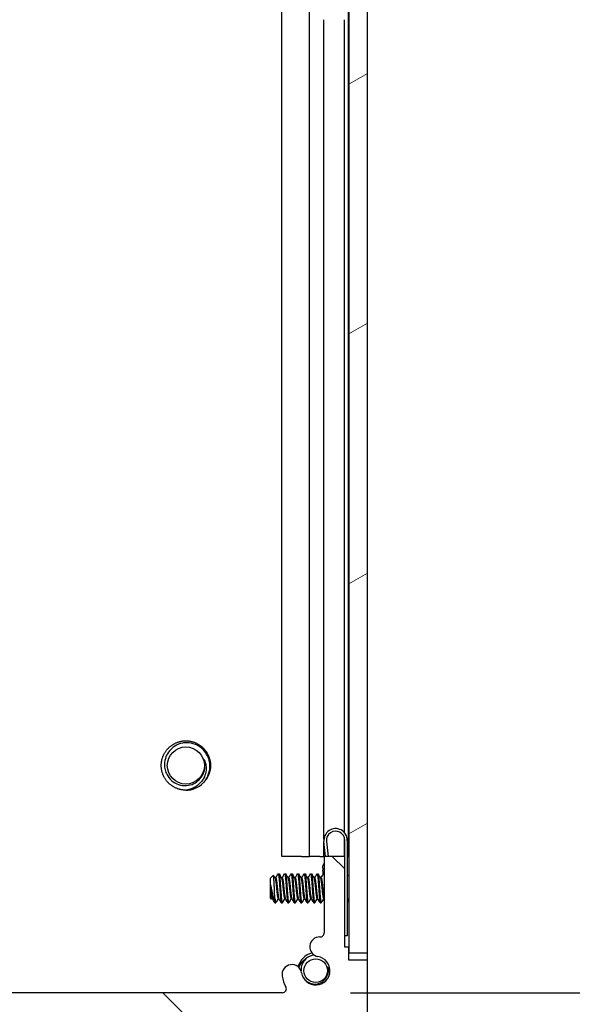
# Model space of a CAD drawing. Header units: millimetres. Extents: x 64 to 1798, y 64 to 1375.
# Tile 41 of 75: x 997 to 1051, y 455 to 551. Entities that reach past the tile are written whole.
import ezdxf

# ---------------------------------------------------------------- set-up
doc = ezdxf.new("R2010")
doc.units = ezdxf.units.MM
doc.header["$LTSCALE"] = 6.666667
for name, color, linetype, lineweight in [('Dimension (ANSI)', 7, 'Continuous', 25), ('Hatch (ANSI)', 7, 'Continuous', 18), ('Visible (ANSI)', 7, 'Continuous', 25)]:
    doc.layers.add(name, color=color, linetype=linetype, lineweight=lineweight)
doc.styles.add('Note Text (ANSI)', font='tahoma.ttf')
doc.dimstyles.new('Default - mm (ANSI)', dxfattribs={"dimscale": 6.666667, "dimtxt": 1.75, "dimasz": 1.5, "dimexe": 2, "dimexo": 1, "dimgap": 0.8, "dimtad": 0, "dimtih": 1, "dimtoh": 1, "dimrnd": 1e-08, "dimzin": 0, "dimdsep": 46, "dimtxsty": 'Note Text (ANSI)', "dimblk": 'Filled-2', "dimcen": 0.09, "dimdle": 10, "dimclrd": 256, "dimclre": 256, "dimclrt": 256, "dimadec": 1, "dimazin": 0, "dimtfac": 1.741714, "dimtofl": 0, "dimtmove": 0, "dimatfit": 3, "dimldrblk": 'Filled-1', "dimfxl": 1, "dimtolj": 1, "dimtzin": 0, "dimlwd": -1, "dimlwe": -1, "dimarcsym": 0})

# ---------------------------------------------------------------- blocks, each defined once
blk = doc.blocks.new('Filled-2')
at = {"color": 0}
for p, q in [((0, 0), (-1, 0.1667)), ((-1, 0.1667), (-1, -0.1667)), ((-1, 0), (0, 0)), ((-1, -0.1667), (0, 0))]:
    blk.add_line(p, q, dxfattribs=at)
at = {"color": 0, "flags": 128}
blk.add_lwpolyline([(-1, -0.1667), (0, 0), (-1, 0.1667), (-1, -0.1667)], dxfattribs=at)
at = {"color": 0}
blk.add_solid([(-1, -0.1667), (0, 0), (-1, 0.1667), (-1, -0.1667)], dxfattribs=at)
blk = doc.blocks.new('*D11')
at = {"layer": 'Defpoints', "color": 0, "transparency": 16777216}
for p in [(1022.301, 1008.663), (1117.447, 1008.663), (1022.301, 456.233)]:
    blk.add_point(p, dxfattribs=at)
at = {"layer": 'Dimension (ANSI)', "transparency": 16777216}
for p, q in [((1028.968, 1008.663), (1130.781, 1008.663)), ((1117.447, 998.663), (1117.447, 756.822)), ((1117.447, 466.233), (1117.447, 708.073)), ((1028.968, 456.233), (1130.781, 456.233))]:
    blk.add_line(p, q, dxfattribs=at)
at = {"layer": 'Dimension (ANSI)', "transparency": 16777216, "xscale": 10, "yscale": 10, "zscale": 10}
for p, rotation in [((1117.447, 1008.663), 90), ((1117.447, 456.233), 270)]:
    blk.add_blockref('Filled-2', p, dxfattribs=dict(at, rotation=rotation))
at = {"layer": 'Dimension (ANSI)', "transparency": 16777216, "char_height": 11.66667, "attachment_point": 5, "style": 'Note Text (ANSI)'}
for s, insert in [('\\A1; 552.43 mm', (1117.447, 743.857)), ('\\A1;[21.749 in]', (1117.447, 719.483))]:
    blk.add_mtext(s, dxfattribs=dict(at, insert=insert))
blk = doc.blocks.new('Filled-1')
at = {"color": 0}
for p, q in [((0, 0), (-1, 0.3333)), ((-1, 0.3333), (-1, -0.3333)), ((-1, 0), (0, 0)), ((-1, -0.3333), (0, 0))]:
    blk.add_line(p, q, dxfattribs=at)
at = {"color": 0, "flags": 128}
blk.add_lwpolyline([(-1, -0.3333), (0, 0), (-1, 0.3333), (-1, -0.3333)], dxfattribs=at)
at = {"color": 0}
blk.add_solid([(-1, -0.3333), (0, 0), (-1, 0.3333), (-1, -0.3333)], dxfattribs=at)

msp = doc.modelspace()

# ---------------------------------------------------------------- hatches: boundary and pattern name
at = {"layer": 'Hatch (ANSI)'}
h = msp.add_hatch(dxfattribs=at)
h.set_pattern_fill('ANSI31', color=256, scale=169.333333, angle=-15, style=0)
h.set_pattern_definition([(30, (0, 0), (-10.58333, 18.33087), [])])
h.paths.add_polyline_path([(1028.8071, 460.1469), (1030.6105, 460.1469), (1030.6105, 1004.7483), (1028.8071, 1004.7483)])
h = msp.add_hatch(dxfattribs=at)
h.set_pattern_fill('ANSI31', color=256, scale=169.333333, angle=90, style=0)
h.set_pattern_definition([(135, (0, 0), (-14.9671, -14.9671), [])])
edge = h.paths.add_edge_path()
edge.add_line((942.4725, 459.4076), (942.4725, 453.0576))
edge.add_line((942.4725, 453.0576), (1030.6105, 453.0576))
edge.add_line((1030.6105, 453.0576), (1030.6105, 459.4076))
edge.add_line((1030.6105, 459.4076), (1028.7815, 459.4076))
edge.add_line((1028.7815, 459.4076), (1028.7815, 460.6776))
edge.add_line((1028.7815, 460.6776), (1028.4005, 460.6776))
edge.add_line((1028.4005, 460.6776), (1028.4005, 469.5676))
edge.add_line((1028.4005, 469.5676), (1026.3685, 469.5676))
edge.add_line((1026.3685, 469.5676), (1026.3685, 462.0689))
edge.add_ellipse((1025.9875, 462.0689), major_axis=(0.381, 0), ratio=1, start_angle=267.543268, end_angle=360, ccw=False)
edge.add_ellipse((1025.9298, 460.724), major_axis=(0.0414, 0.9643), ratio=1, start_angle=0, end_angle=173.339678)
edge.add_ellipse((1025.5555, 458.3916), major_axis=(0.2214, 1.3794), ratio=1, start_angle=108.234109, end_angle=360, ccw=False)
edge.add_ellipse((1023.2231, 458.0173), major_axis=(0.953, 0.1529), ratio=1, start_angle=0, end_angle=180)
edge.add_ellipse((1025.5555, 458.3916), major_axis=(-3.2854, -0.5272), ratio=1, start_angle=0, end_angle=19.532567)
edge.add_ellipse((1022.3011, 456.6136), major_axis=(0.3344, 0.1827), ratio=1, start_angle=241.350379, end_angle=360, ccw=False)
edge.add_line((1022.3011, 456.2326), (950.7819, 456.2326))
edge.add_ellipse((950.7819, 456.6136), major_axis=(0, -0.381), ratio=1, start_angle=241.350379, end_angle=360, ccw=False)
edge.add_ellipse((947.5275, 458.3916), major_axis=(2.92, -1.5953), ratio=1, start_angle=0, end_angle=19.532567)
edge.add_ellipse((949.8599, 458.0173), major_axis=(0.953, -0.1529), ratio=1, start_angle=0, end_angle=180)
edge.add_ellipse((947.5275, 458.3916), major_axis=(1.3794, -0.2214), ratio=1, start_angle=108.234109, end_angle=360, ccw=False)
edge.add_ellipse((947.1532, 460.724), major_axis=(0.1529, -0.953), ratio=1, start_angle=0, end_angle=173.339678)
edge.add_ellipse((947.0955, 462.0689), major_axis=(0.0163, -0.3806), ratio=1, start_angle=267.543268, end_angle=360, ccw=False)
edge.add_line((946.7145, 462.0689), (946.7145, 469.5676))
edge.add_line((946.7145, 469.5676), (944.6825, 469.5676))
edge.add_line((944.6825, 469.5676), (944.6825, 460.6776))
edge.add_line((944.6825, 460.6776), (944.3015, 460.6776))
edge.add_line((944.3015, 460.6776), (944.3015, 459.4076))
edge.add_line((944.3015, 459.4076), (942.4725, 459.4076))

# ---------------------------------------------------------------- linework, layer by layer
at = {"layer": 'Visible (ANSI)'}
for p, q in [((1028.8071, 1004.7483), (1028.8071, 460.1469)), ((1030.6105, 460.1469), (1030.6105, 1004.7483)), ((1022.2448, 469.5576), (1022.2448, 553.2252)), ((1024.9515, 469.5576), (1024.9515, 553.4544)), ((1028.7684, 469.5576), (1028.7684, 553.3655)), ((1026.3554, 471.2387), (1026.3554, 551.3976)), ((1028.3874, 471.8647), (1028.3874, 551.3976)), ((1026.3554, 469.5576), (1026.3554, 471.0266)), ((1026.5121, 469.5676), (1026.3571, 471.0097)), ((1026.6056, 471.0364), (1026.7635, 469.5676)), ((1028.3874, 469.5676), (1028.3874, 471.2856)), ((1028.4005, 469.5676), (1028.4005, 471.1326)), ((1028.6505, 471.1326), (1028.6505, 461.7826)), ((1024.163, 469.5576), (1022.2448, 469.5576)), ((1024.163, 469.5576), (1024.9515, 469.5576)), ((1025.9581, 469.5576), (1024.9515, 469.5576)), ((1025.9581, 469.5576), (1026.3554, 469.5576)), ((1026.3554, 469.5576), (1026.3685, 469.5576)), ((1028.4005, 469.5676), (1026.3685, 469.5676)), ((1026.3685, 469.5676), (1026.3685, 462.0689)), ((1028.4005, 460.6776), (1028.4005, 469.5676)), ((1028.6505, 469.5576), (1028.7684, 469.5576)), ((1028.7684, 469.5576), (1028.8071, 469.5576)), ((1026.2172, 468.5679), (1026.2538, 468.2269)), ((1026.306, 467.7421), (1026.2538, 468.2269)), ((1021.0855, 467.3923), (1021.4085, 467.7153)), ((1021.0855, 467.3923), (1021.0855, 465.5)), ((1021.5717, 467.4389), (1021.6411, 467.4389)), ((1021.8792, 467.8685), (1021.9586, 467.8685)), ((1022.2067, 467.4389), (1022.2761, 467.4389)), ((1022.5142, 467.8685), (1022.5936, 467.8685)), ((1022.8417, 467.4389), (1022.9111, 467.4389)), ((1023.1492, 467.8685), (1023.2286, 467.8685)), ((1023.4767, 467.4389), (1023.5461, 467.4389)), ((1023.7842, 467.8685), (1023.8636, 467.8685)), ((1024.1117, 467.4389), (1024.1811, 467.4389)), ((1024.4192, 467.8685), (1024.4986, 467.8685)), ((1024.7467, 467.4389), (1024.8161, 467.4389)), ((1025.0542, 467.8685), (1025.1336, 467.8685)), ((1025.3817, 467.4389), (1025.4511, 467.4389)), ((1025.6892, 467.8685), (1025.7686, 467.8685)), ((1026.0167, 467.4389), (1026.0861, 467.4389)), ((1028.6505, 467.6103), (1028.8071, 467.7669)), ((1021.1322, 466.7693), (1021.1322, 466.0014)), ((1021.0855, 465.5), (1021.2043, 465.3812)), ((1021.2442, 465.4533), (1021.3137, 465.4533)), ((1021.5617, 465.0237), (1021.5617, 465.4495)), ((1021.8792, 465.4533), (1021.9487, 465.4533)), ((1022.5142, 465.4533), (1022.5837, 465.4533)), ((1023.1492, 465.4533), (1023.2187, 465.4533)), ((1023.7842, 465.4533), (1023.8537, 465.4533)), ((1024.4192, 465.4533), (1024.4887, 465.4533)), ((1025.0542, 465.4533), (1025.1237, 465.4533)), ((1025.6892, 465.4533), (1025.7587, 465.4533)), ((1026.3242, 465.4533), (1026.3685, 465.4533)), ((1028.7269, 465.2055), (1028.8071, 465.1253)), ((1021.5617, 465.0237), (1021.6411, 465.0237)), ((1022.1967, 465.0237), (1022.2761, 465.0237)), ((1022.8317, 465.0237), (1022.9111, 465.0237)), ((1023.4667, 465.0237), (1023.5461, 465.0237)), ((1024.1017, 465.0237), (1024.1811, 465.0237)), ((1024.7367, 465.0237), (1024.8161, 465.0237)), ((1025.3717, 465.0237), (1025.4511, 465.0237)), ((1026.0067, 465.0237), (1026.0861, 465.0237)), ((1026.3571, 461.9845), (1026.3594, 461.9862)), ((1026.3586, 461.9825), (1026.3571, 461.9845)), ((1028.6505, 461.7826), (1028.4005, 461.7826)), ((1028.7815, 460.6776), (1028.4005, 460.6776)), ((1028.7815, 459.4076), (1028.7815, 460.6776)), ((1030.6105, 459.4076), (1028.7815, 459.4076)), ((1028.8071, 460.1469), (1030.6105, 460.1469)), ((1030.5974, 460.1469), (1030.5974, 459.4076)), ((1030.6105, 453.0576), (1030.6105, 459.4076)), ((1022.3011, 456.2326), (950.7819, 456.2326))]:
    msp.add_line(p, q, dxfattribs=at)
for centre, radius in [((1012.8428, 478.4576), 1.8177), ((1025.5555, 458.3916), 1.1573)]:
    msp.add_circle(centre, radius, dxfattribs=at)
for centre, radius, start, end in [((1012.8428, 478.4576), 1.876, 333.644372, 18.644372), ((1012.8428, 478.4576), 2.413, 270, 315), ((1027.5005, 471.1326), 1.15, 0, 186.134146), ((1027.5005, 471.1326), 0.9, 0, 186.134146), ((1026.81, 468.4755), 0.6, 137.382808, 171.134146), ((1025.9298, 460.724), 0.9652, 87.543268, 260.882946), ((1025.9875, 462.0689), 0.381, 267.543268, 0), ((1025.5555, 458.3916), 1.75, 102.031061, 167.968939), ((1025.5555, 458.3916), 1.397, 189.117054, 80.882946), ((1023.2231, 458.0173), 0.9652, 9.117054, 189.117054), ((1025.5555, 458.3916), 1.2156, 333.644372, 18.644372), ((1025.5555, 458.3916), 3.3274, 189.117054, 208.649621), ((1022.3011, 456.6136), 0.381, 270, 28.649621)]:
    msp.add_arc(centre, radius, start, end, dxfattribs=at)
for points, weights, knots in [([(1010.4298, 478.4576), (1010.4298, 479.4571), (1011.1365, 480.1639), (1011.8433, 480.8706), (1012.8428, 480.8706), (1013.8423, 480.8706), (1014.549, 480.1639), (1015.2558, 479.4571), (1015.2558, 478.4576)], [1, 0.923879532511, 1, 0.923879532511, 1, 0.923879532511, 1, 0.923879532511, 1], [0.076923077, 0.076923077, 0.076923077, 0.086538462, 0.086538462, 0.096153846, 0.096153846, 0.105769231, 0.105769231, 0.115384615, 0.115384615, 0.115384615]), ([(1012.8428, 476.0446), (1011.8433, 476.0446), (1011.1365, 476.7514), (1010.4298, 477.4581), (1010.4298, 478.4576)], [1, 0.923879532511, 1, 0.923879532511, 1], [0.057692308, 0.057692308, 0.057692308, 0.067307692, 0.067307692, 0.076923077, 0.076923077, 0.076923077]), ([(1021.5814, 467.4217), (1021.5991, 467.3903), (1021.6147, 467.3059), (1021.6676, 467.0193), (1021.7205, 466.4461), (1021.7734, 465.8729), (1021.8263, 465.5863), (1021.8509, 465.4533), (1021.8792, 465.4533)], [0.941196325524, 0.956426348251, 1, 0.866025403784, 1, 0.866025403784, 1, 0.933012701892, 0.933012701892], [0.079945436, 0.079945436, 0.079945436, 0.083333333, 0.083333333, 0.09375, 0.09375, 0.104166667, 0.104166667, 0.109375, 0.109375, 0.109375]), ([(1021.6411, 467.4389), (1021.6695, 467.4389), (1021.694, 467.3059), (1021.747, 467.0193), (1021.7999, 466.4461), (1021.8528, 465.8729), (1021.9057, 465.5863), (1021.9213, 465.5019), (1021.939, 465.4706)], [0.933012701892, 0.933012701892, 1, 0.866025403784, 1, 0.866025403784, 1, 0.956426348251, 0.941196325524], [0.078125, 0.078125, 0.078125, 0.083333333, 0.083333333, 0.09375, 0.09375, 0.104166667, 0.104166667, 0.107554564, 0.107554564, 0.107554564]), ([(1021.8653, 467.8561), (1021.901, 467.9199), (1021.9322, 467.6779), (1021.9851, 467.2673), (1022.038, 466.4461)], [0.937106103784, 0.916453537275, 1, 0.866025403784, 1], [0.076837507, 0.076837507, 0.076837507, 0.083333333, 0.083333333, 0.09375, 0.09375, 0.09375]), ([(1021.9586, 467.8685), (1021.987, 467.8685), (1022.0115, 467.6779), (1022.0645, 467.2673), (1022.1174, 466.4461)], [0.933012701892, 0.933012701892, 1, 0.866025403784, 1], [0.140625, 0.140625, 0.140625, 0.145833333, 0.145833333, 0.15625, 0.15625, 0.15625]), ([(1022.2164, 467.4217), (1022.2341, 467.3903), (1022.2497, 467.3059), (1022.3026, 467.0193), (1022.3555, 466.4461), (1022.4084, 465.8729), (1022.4613, 465.5863), (1022.4859, 465.4533), (1022.5142, 465.4533)], [0.941196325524, 0.956426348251, 1, 0.866025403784, 1, 0.866025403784, 1, 0.933012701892, 0.933012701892], [0.142445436, 0.142445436, 0.142445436, 0.145833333, 0.145833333, 0.15625, 0.15625, 0.166666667, 0.166666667, 0.171875, 0.171875, 0.171875]), ([(1022.2761, 467.4389), (1022.3045, 467.4389), (1022.329, 467.3059), (1022.382, 467.0193), (1022.4349, 466.4461), (1022.4878, 465.8729), (1022.5407, 465.5863), (1022.5563, 465.5019), (1022.574, 465.4706)], [0.933012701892, 0.933012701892, 1, 0.866025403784, 1, 0.866025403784, 1, 0.956426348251, 0.941196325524], [0.140625, 0.140625, 0.140625, 0.145833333, 0.145833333, 0.15625, 0.15625, 0.166666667, 0.166666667, 0.170054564, 0.170054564, 0.170054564]), ([(1022.5003, 467.8561), (1022.536, 467.9199), (1022.5672, 467.6779), (1022.6201, 467.2673), (1022.673, 466.4461)], [0.937106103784, 0.916453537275, 1, 0.866025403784, 1], [0.139337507, 0.139337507, 0.139337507, 0.145833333, 0.145833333, 0.15625, 0.15625, 0.15625]), ([(1022.5936, 467.8685), (1022.622, 467.8685), (1022.6465, 467.6779), (1022.6995, 467.2673), (1022.7524, 466.4461)], [0.933012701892, 0.933012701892, 1, 0.866025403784, 1], [0.203125, 0.203125, 0.203125, 0.208333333, 0.208333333, 0.21875, 0.21875, 0.21875]), ([(1022.8514, 467.4217), (1022.8691, 467.3903), (1022.8847, 467.3059), (1022.9376, 467.0193), (1022.9905, 466.4461), (1023.0434, 465.8729), (1023.0963, 465.5863), (1023.1209, 465.4533), (1023.1492, 465.4533)], [0.941196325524, 0.956426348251, 1, 0.866025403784, 1, 0.866025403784, 1, 0.933012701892, 0.933012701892], [0.204945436, 0.204945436, 0.204945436, 0.208333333, 0.208333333, 0.21875, 0.21875, 0.229166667, 0.229166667, 0.234375, 0.234375, 0.234375]), ([(1022.9111, 467.4389), (1022.9395, 467.4389), (1022.964, 467.3059), (1023.017, 467.0193), (1023.0699, 466.4461), (1023.1228, 465.8729), (1023.1757, 465.5863), (1023.1913, 465.5019), (1023.209, 465.4706)], [0.933012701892, 0.933012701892, 1, 0.866025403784, 1, 0.866025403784, 1, 0.956426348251, 0.941196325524], [0.203125, 0.203125, 0.203125, 0.208333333, 0.208333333, 0.21875, 0.21875, 0.229166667, 0.229166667, 0.232554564, 0.232554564, 0.232554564]), ([(1023.1353, 467.8561), (1023.171, 467.9199), (1023.2022, 467.6779), (1023.2551, 467.2673), (1023.308, 466.4461)], [0.937106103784, 0.916453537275, 1, 0.866025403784, 1], [0.201837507, 0.201837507, 0.201837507, 0.208333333, 0.208333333, 0.21875, 0.21875, 0.21875]), ([(1023.2286, 467.8685), (1023.257, 467.8685), (1023.2815, 467.6779), (1023.3345, 467.2673), (1023.3874, 466.4461)], [0.933012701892, 0.933012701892, 1, 0.866025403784, 1], [0.265625, 0.265625, 0.265625, 0.270833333, 0.270833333, 0.28125, 0.28125, 0.28125]), ([(1023.4864, 467.4217), (1023.5041, 467.3903), (1023.5197, 467.3059), (1023.5726, 467.0193), (1023.6255, 466.4461), (1023.6784, 465.8729), (1023.7313, 465.5863), (1023.7559, 465.4533), (1023.7842, 465.4533)], [0.941196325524, 0.956426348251, 1, 0.866025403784, 1, 0.866025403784, 1, 0.933012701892, 0.933012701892], [0.267445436, 0.267445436, 0.267445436, 0.270833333, 0.270833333, 0.28125, 0.28125, 0.291666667, 0.291666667, 0.296875, 0.296875, 0.296875]), ([(1023.5461, 467.4389), (1023.5745, 467.4389), (1023.599, 467.3059), (1023.652, 467.0193), (1023.7049, 466.4461), (1023.7578, 465.8729), (1023.8107, 465.5863), (1023.8263, 465.5019), (1023.844, 465.4706)], [0.933012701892, 0.933012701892, 1, 0.866025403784, 1, 0.866025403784, 1, 0.956426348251, 0.941196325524], [0.265625, 0.265625, 0.265625, 0.270833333, 0.270833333, 0.28125, 0.28125, 0.291666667, 0.291666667, 0.295054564, 0.295054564, 0.295054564]), ([(1023.7703, 467.8561), (1023.806, 467.9199), (1023.8372, 467.6779), (1023.8901, 467.2673), (1023.943, 466.4461)], [0.937106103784, 0.916453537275, 1, 0.866025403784, 1], [0.264337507, 0.264337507, 0.264337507, 0.270833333, 0.270833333, 0.28125, 0.28125, 0.28125]), ([(1023.8636, 467.8685), (1023.892, 467.8685), (1023.9165, 467.6779), (1023.9695, 467.2673), (1024.0224, 466.4461)], [0.933012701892, 0.933012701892, 1, 0.866025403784, 1], [0.328125, 0.328125, 0.328125, 0.333333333, 0.333333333, 0.34375, 0.34375, 0.34375]), ([(1024.1214, 467.4217), (1024.1391, 467.3903), (1024.1547, 467.3059), (1024.2076, 467.0193), (1024.2605, 466.4461), (1024.3134, 465.8729), (1024.3663, 465.5863), (1024.3909, 465.4533), (1024.4192, 465.4533)], [0.941196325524, 0.956426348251, 1, 0.866025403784, 1, 0.866025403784, 1, 0.933012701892, 0.933012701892], [0.329945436, 0.329945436, 0.329945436, 0.333333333, 0.333333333, 0.34375, 0.34375, 0.354166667, 0.354166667, 0.359375, 0.359375, 0.359375]), ([(1024.1811, 467.4389), (1024.2095, 467.4389), (1024.234, 467.3059), (1024.287, 467.0193), (1024.3399, 466.4461), (1024.3928, 465.8729), (1024.4457, 465.5863), (1024.4613, 465.5019), (1024.479, 465.4706)], [0.933012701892, 0.933012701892, 1, 0.866025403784, 1, 0.866025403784, 1, 0.956426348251, 0.941196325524], [0.328125, 0.328125, 0.328125, 0.333333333, 0.333333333, 0.34375, 0.34375, 0.354166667, 0.354166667, 0.357554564, 0.357554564, 0.357554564]), ([(1024.4053, 467.8561), (1024.441, 467.9199), (1024.4722, 467.6779), (1024.5251, 467.2673), (1024.578, 466.4461)], [0.937106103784, 0.916453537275, 1, 0.866025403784, 1], [0.326837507, 0.326837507, 0.326837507, 0.333333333, 0.333333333, 0.34375, 0.34375, 0.34375]), ([(1024.4986, 467.8685), (1024.527, 467.8685), (1024.5515, 467.6779), (1024.6045, 467.2673), (1024.6574, 466.4461)], [0.933012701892, 0.933012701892, 1, 0.866025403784, 1], [0.390625, 0.390625, 0.390625, 0.395833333, 0.395833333, 0.40625, 0.40625, 0.40625]), ([(1024.7564, 467.4217), (1024.7741, 467.3903), (1024.7897, 467.3059), (1024.8426, 467.0193), (1024.8955, 466.4461), (1024.9484, 465.8729), (1025.0013, 465.5863), (1025.0259, 465.4533), (1025.0542, 465.4533)], [0.941196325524, 0.956426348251, 1, 0.866025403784, 1, 0.866025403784, 1, 0.933012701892, 0.933012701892], [0.392445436, 0.392445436, 0.392445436, 0.395833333, 0.395833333, 0.40625, 0.40625, 0.416666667, 0.416666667, 0.421875, 0.421875, 0.421875]), ([(1024.8161, 467.4389), (1024.8445, 467.4389), (1024.869, 467.3059), (1024.922, 467.0193), (1024.9749, 466.4461), (1025.0278, 465.8729), (1025.0807, 465.5863), (1025.0963, 465.5019), (1025.114, 465.4706)], [0.933012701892, 0.933012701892, 1, 0.866025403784, 1, 0.866025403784, 1, 0.956426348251, 0.941196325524], [0.390625, 0.390625, 0.390625, 0.395833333, 0.395833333, 0.40625, 0.40625, 0.416666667, 0.416666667, 0.420054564, 0.420054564, 0.420054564]), ([(1025.0403, 467.8561), (1025.076, 467.9199), (1025.1072, 467.6779), (1025.1601, 467.2673), (1025.213, 466.4461)], [0.937106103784, 0.916453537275, 1, 0.866025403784, 1], [0.389337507, 0.389337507, 0.389337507, 0.395833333, 0.395833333, 0.40625, 0.40625, 0.40625]), ([(1025.1336, 467.8685), (1025.162, 467.8685), (1025.1865, 467.6779), (1025.2395, 467.2673), (1025.2924, 466.4461)], [0.933012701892, 0.933012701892, 1, 0.866025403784, 1], [0.453125, 0.453125, 0.453125, 0.458333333, 0.458333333, 0.46875, 0.46875, 0.46875]), ([(1025.3914, 467.4217), (1025.4091, 467.3903), (1025.4247, 467.3059), (1025.4776, 467.0193), (1025.5305, 466.4461), (1025.5834, 465.8729), (1025.6363, 465.5863), (1025.6609, 465.4533), (1025.6892, 465.4533)], [0.941196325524, 0.956426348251, 1, 0.866025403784, 1, 0.866025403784, 1, 0.933012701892, 0.933012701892], [0.454945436, 0.454945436, 0.454945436, 0.458333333, 0.458333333, 0.46875, 0.46875, 0.479166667, 0.479166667, 0.484375, 0.484375, 0.484375]), ([(1025.4511, 467.4389), (1025.4795, 467.4389), (1025.504, 467.3059), (1025.557, 467.0193), (1025.6099, 466.4461), (1025.6628, 465.8729), (1025.7157, 465.5863), (1025.7313, 465.5019), (1025.749, 465.4706)], [0.933012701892, 0.933012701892, 1, 0.866025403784, 1, 0.866025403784, 1, 0.956426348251, 0.941196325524], [0.453125, 0.453125, 0.453125, 0.458333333, 0.458333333, 0.46875, 0.46875, 0.479166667, 0.479166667, 0.482554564, 0.482554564, 0.482554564]), ([(1025.6753, 467.8561), (1025.711, 467.9199), (1025.7422, 467.6779), (1025.7951, 467.2673), (1025.848, 466.4461)], [0.937106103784, 0.916453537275, 1, 0.866025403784, 1], [0.451837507, 0.451837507, 0.451837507, 0.458333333, 0.458333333, 0.46875, 0.46875, 0.46875]), ([(1025.7686, 467.8685), (1025.797, 467.8685), (1025.8215, 467.6779), (1025.8745, 467.2673), (1025.9274, 466.4461)], [0.933012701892, 0.933012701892, 1, 0.866025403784, 1], [0.515625, 0.515625, 0.515625, 0.520833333, 0.520833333, 0.53125, 0.53125, 0.53125]), ([(1026.0264, 467.4217), (1026.0441, 467.3903), (1026.0597, 467.3059), (1026.1126, 467.0193), (1026.1655, 466.4461), (1026.2184, 465.8729), (1026.2713, 465.5863), (1026.2959, 465.4533), (1026.3242, 465.4533)], [0.941196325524, 0.956426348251, 1, 0.866025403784, 1, 0.866025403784, 1, 0.933012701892, 0.933012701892], [0.517445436, 0.517445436, 0.517445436, 0.520833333, 0.520833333, 0.53125, 0.53125, 0.541666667, 0.541666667, 0.546875, 0.546875, 0.546875]), ([(1026.0861, 467.4389), (1026.1145, 467.4389), (1026.139, 467.3059), (1026.192, 467.0193), (1026.2449, 466.4461), (1026.2978, 465.8729), (1026.3507, 465.5863), (1026.3592, 465.5402), (1026.3685, 465.5096)], [0.933012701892, 0.933012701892, 1, 0.866025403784, 1, 0.866025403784, 1, 0.975708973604, 0.96022639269], [0.515625, 0.515625, 0.515625, 0.520833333, 0.520833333, 0.53125, 0.53125, 0.541666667, 0.541666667, 0.54355532, 0.54355532, 0.54355532]), ([(1021.1322, 466.7693), (1021.1495, 466.6122), (1021.1649, 466.4461), (1021.2178, 465.8729), (1021.2707, 465.5863), (1021.2863, 465.5019), (1021.304, 465.4706)], [0.941670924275, 0.957095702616, 1, 0.866025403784, 1, 0.956426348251, 0.941196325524], [0.027914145, 0.027914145, 0.027914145, 0.03125, 0.03125, 0.041666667, 0.041666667, 0.045054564, 0.045054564, 0.045054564]), ([(1022.038, 466.4461), (1022.0909, 465.6249), (1022.1438, 465.2143), (1022.1684, 465.0237), (1022.1967, 465.0237)], [1, 0.866025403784, 1, 0.933012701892, 0.933012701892], [0.09375, 0.09375, 0.09375, 0.104166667, 0.104166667, 0.109375, 0.109375, 0.109375]), ([(1022.1174, 466.4461), (1022.1703, 465.6249), (1022.2232, 465.2143), (1022.2544, 464.9723), (1022.2901, 465.0361)], [1, 0.866025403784, 1, 0.916453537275, 0.937106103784], [0.15625, 0.15625, 0.15625, 0.166666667, 0.166666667, 0.173162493, 0.173162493, 0.173162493]), ([(1022.673, 466.4461), (1022.7259, 465.6249), (1022.7788, 465.2143), (1022.8034, 465.0237), (1022.8317, 465.0237)], [1, 0.866025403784, 1, 0.933012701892, 0.933012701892], [0.15625, 0.15625, 0.15625, 0.166666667, 0.166666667, 0.171875, 0.171875, 0.171875]), ([(1022.7524, 466.4461), (1022.8053, 465.6249), (1022.8582, 465.2143), (1022.8894, 464.9723), (1022.9251, 465.0361)], [1, 0.866025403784, 1, 0.916453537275, 0.937106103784], [0.21875, 0.21875, 0.21875, 0.229166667, 0.229166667, 0.235662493, 0.235662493, 0.235662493]), ([(1023.308, 466.4461), (1023.3609, 465.6249), (1023.4138, 465.2143), (1023.4384, 465.0237), (1023.4667, 465.0237)], [1, 0.866025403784, 1, 0.933012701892, 0.933012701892], [0.21875, 0.21875, 0.21875, 0.229166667, 0.229166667, 0.234375, 0.234375, 0.234375]), ([(1023.3874, 466.4461), (1023.4403, 465.6249), (1023.4932, 465.2143), (1023.5244, 464.9723), (1023.5601, 465.0361)], [1, 0.866025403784, 1, 0.916453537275, 0.937106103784], [0.28125, 0.28125, 0.28125, 0.291666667, 0.291666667, 0.298162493, 0.298162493, 0.298162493]), ([(1023.943, 466.4461), (1023.9959, 465.6249), (1024.0488, 465.2143), (1024.0734, 465.0237), (1024.1017, 465.0237)], [1, 0.866025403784, 1, 0.933012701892, 0.933012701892], [0.28125, 0.28125, 0.28125, 0.291666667, 0.291666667, 0.296875, 0.296875, 0.296875]), ([(1024.0224, 466.4461), (1024.0753, 465.6249), (1024.1282, 465.2143), (1024.1594, 464.9723), (1024.1951, 465.0361)], [1, 0.866025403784, 1, 0.916453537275, 0.937106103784], [0.34375, 0.34375, 0.34375, 0.354166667, 0.354166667, 0.360662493, 0.360662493, 0.360662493]), ([(1024.578, 466.4461), (1024.6309, 465.6249), (1024.6838, 465.2143), (1024.7084, 465.0237), (1024.7367, 465.0237)], [1, 0.866025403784, 1, 0.933012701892, 0.933012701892], [0.34375, 0.34375, 0.34375, 0.354166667, 0.354166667, 0.359375, 0.359375, 0.359375]), ([(1024.6574, 466.4461), (1024.7103, 465.6249), (1024.7632, 465.2143), (1024.7944, 464.9723), (1024.8301, 465.0361)], [1, 0.866025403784, 1, 0.916453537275, 0.937106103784], [0.40625, 0.40625, 0.40625, 0.416666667, 0.416666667, 0.423162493, 0.423162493, 0.423162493]), ([(1025.213, 466.4461), (1025.2659, 465.6249), (1025.3188, 465.2143), (1025.3434, 465.0237), (1025.3717, 465.0237)], [1, 0.866025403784, 1, 0.933012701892, 0.933012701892], [0.40625, 0.40625, 0.40625, 0.416666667, 0.416666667, 0.421875, 0.421875, 0.421875]), ([(1025.2924, 466.4461), (1025.3453, 465.6249), (1025.3982, 465.2143), (1025.4294, 464.9723), (1025.4651, 465.0361)], [1, 0.866025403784, 1, 0.916453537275, 0.937106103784], [0.46875, 0.46875, 0.46875, 0.479166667, 0.479166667, 0.485662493, 0.485662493, 0.485662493]), ([(1025.848, 466.4461), (1025.9009, 465.6249), (1025.9538, 465.2143), (1025.9784, 465.0237), (1026.0067, 465.0237)], [1, 0.866025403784, 1, 0.933012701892, 0.933012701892], [0.46875, 0.46875, 0.46875, 0.479166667, 0.479166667, 0.484375, 0.484375, 0.484375]), ([(1025.9274, 466.4461), (1025.9803, 465.6249), (1026.0332, 465.2143), (1026.0644, 464.9723), (1026.1001, 465.0361)], [1, 0.866025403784, 1, 0.916453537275, 0.937106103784], [0.53125, 0.53125, 0.53125, 0.541666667, 0.541666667, 0.548162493, 0.548162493, 0.548162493]), ([(1021.1322, 466.0014), (1021.1638, 465.7352), (1021.1913, 465.5863), (1021.2159, 465.4533), (1021.2442, 465.4533)], [0.933829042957, 0.925617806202, 1, 0.933012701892, 0.933012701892], [0.035883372, 0.035883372, 0.035883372, 0.041666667, 0.041666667, 0.046875, 0.046875, 0.046875]), ([(1021.5617, 465.4495), (1021.5757, 465.3112), (1021.5882, 465.2143), (1021.6194, 464.9723), (1021.6551, 465.0361)], [0.948065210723, 0.96476686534, 1, 0.916453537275, 0.937106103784], [0.1014272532, 0.1014272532, 0.1014272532, 0.1041666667, 0.1041666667, 0.1106624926, 0.1106624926, 0.1106624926])]:
    msp.add_rational_spline(points, weights, degree=2, knots=knots, dxfattribs=at)
for points, knots in [([(1015.192, 478.4576), (1015.1828, 478.7357), (1015.1274, 478.9543), (1015.0077, 479.3148), (1014.9125, 479.5073), (1014.6409, 479.9067), (1014.432, 480.1309), (1014.0327, 480.3923), (1013.9036, 480.46), (1013.5066, 480.6213), (1013.2266, 480.6775), (1012.7983, 480.6818), (1012.6538, 480.6692), (1012.2389, 480.5905), (1011.979, 480.4878), (1011.5226, 480.1978), (1011.3052, 480.0032), (1010.9986, 479.5632), (1010.8993, 479.3565), (1010.7563, 478.8727), (1010.7424, 478.6359), (1010.749, 478.4576)], [-0.53135799, -0.53135799, -0.53135799, -0.53135799, -0.48495847, -0.48495847, -0.42525004, -0.42525004, -0.35006367, -0.35006367, -0.31711145, -0.31711145, -0.25296075, -0.25296075, -0.22004808, -0.22004808, -0.15737762, -0.15737762, -0.09767705, -0.09767705, -0.05355355, -0.05355355, -0.000001, -0.000001, -0.000001, -0.000001]), ([(1010.749, 478.4576), (1010.7574, 478.2287), (1010.8007, 478.0474), (1010.897, 477.7428), (1010.9721, 477.5813), (1011.1981, 477.2243), (1011.3762, 477.0243), (1011.8197, 476.7082), (1012.0615, 476.5994), (1012.5546, 476.4861), (1012.8198, 476.4706), (1013.3349, 476.5593), (1013.5648, 476.6455), (1013.9916, 476.9055), (1014.1361, 477.0526), (1014.3438, 477.2891), (1014.4469, 477.4505), (1014.5238, 477.6248)], [-0.3227708, -0.3227708, -0.3227708, -0.3227708, -0.29549718, -0.29549718, -0.26142943, -0.26142943, -0.21435094, -0.21435094, -0.17052081, -0.17052081, -0.1299024, -0.1299024, -0.09448701, -0.09448701, -0.05719334, -0.05719334, 0, 0, 0, 0]), ([(1014.8106, 478.4576), (1014.8298, 478.3169), (1014.8467, 478.0918), (1014.7586, 477.6), (1014.6857, 477.3917), (1014.5126, 477.0715), (1014.4323, 476.9546), (1014.1494, 476.6188), (1013.9185, 476.4327), (1013.5359, 476.2306), (1013.4074, 476.1771), (1013.0869, 476.0766), (1012.9316, 476.0545), (1012.8428, 476.0446)], [-0.17518901, -0.17518901, -0.17518901, -0.17518901, -0.13651499, -0.13651499, -0.10626258, -0.10626258, -0.08634585, -0.08634585, -0.04603942, -0.04603942, -0.02698483, -0.02698483, 0, 0, 0, 0]), ([(1014.549, 476.7514), (1014.6779, 476.8887), (1014.7697, 477.0179), (1014.9192, 477.2605), (1014.9866, 477.3977), (1015.1883, 477.9329), (1015.1981, 478.2701), (1015.192, 478.4576)], [-0.094562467, -0.094562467, -0.094562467, -0.094562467, -0.076777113, -0.076777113, -0.056300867, -0.056300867, -0.000001, -0.000001, -0.000001, -0.000001]), ([(1021.5107, 466.4461), (1021.5039, 466.6044), (1021.4978, 466.7286), (1021.487, 466.938), (1021.481, 467.0449), (1021.4664, 467.2807), (1021.458, 467.3994), (1021.4461, 467.5396), (1021.4423, 467.5807), (1021.4305, 467.6801), (1021.4218, 467.7152), (1021.4115, 467.7174), (1021.41, 467.7168), (1021.4085, 467.7153)], [-0.3275077, -0.3275077, -0.3275077, -0.3275077, -0.298679, -0.298679, -0.26513723, -0.26513723, -0.21824944, -0.21824944, -0.19498337, -0.19498337, -0.1484776, -0.1484776, -0.14089425, -0.14089425, -0.14089425, -0.14089425]), ([(1021.2056, 466.4461), (1021.2156, 466.3939), (1021.2349, 466.2951), (1021.279, 466.0747), (1021.2974, 465.9837), (1021.3443, 465.7567), (1021.3718, 465.6266), (1021.432, 465.3573), (1021.4571, 465.2567), (1021.5066, 465.107), (1021.5344, 465.051), (1021.5617, 465.0237)], [-0.16946906, -0.16946906, -0.16946906, -0.16946906, -0.14210049, -0.14210049, -0.12254616, -0.12254616, -0.09176944, -0.09176944, -0.05039984, -0.05039984, 0, 0, 0, 0]), ([(1021.5617, 465.4495), (1021.5533, 465.5856), (1021.5445, 465.7425), (1021.5358, 465.9131), (1021.5314, 465.9985), (1021.5271, 466.0857), (1021.5229, 466.1749), (1021.5187, 466.2641), (1021.5145, 466.356), (1021.5107, 466.4461)], [0, 0, 0, 0, 0.0005404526, 0.0005404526, 0.0005404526, 0.0008106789, 0.0008106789, 0.0008106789, 0.0010809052, 0.0010809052, 0.0010809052, 0.0010809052]), ([(1021.216, 465.3855), (1021.2103, 465.3754), (1021.2044, 465.3771), (1021.1896, 465.4114), (1021.1807, 465.4597), (1021.1645, 465.6032), (1021.1579, 465.6809), (1021.1458, 465.8229), (1021.139, 465.909), (1021.1322, 466.0014)], [-0.09938098, -0.09938098, -0.09938098, -0.09938098, -0.08213524, -0.08213524, -0.055703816, -0.055703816, -0.030124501, -0.030124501, 0, 0, 0, 0]), ([(1028.7269, 465.2055), (1028.719, 465.2134), (1028.711, 465.2466), (1028.6969, 465.3522), (1028.6897, 465.43), (1028.6715, 465.6679), (1028.6625, 465.7992), (1028.6525, 465.9595), (1028.6515, 465.9754), (1028.6505, 465.9914)], [-0.52990335, -0.52990335, -0.52990335, -0.52990335, -0.4386463, -0.4386463, -0.36077455, -0.36077455, -0.29338338, -0.29338338, -0.28602497, -0.28602497, -0.28602497, -0.28602497]), ([(1024.8586, 459.745), (1024.8477, 459.7392), (1024.8368, 459.7332), (1024.82, 459.7239), (1024.8141, 459.7205), (1024.8045, 459.7151), (1024.8008, 459.713), (1024.7938, 459.7089), (1024.7904, 459.707), (1024.7828, 459.7025), (1024.7785, 459.7), (1024.7672, 459.6933), (1024.7602, 459.6892), (1024.7164, 459.6626), (1024.6802, 459.6393), (1024.534, 459.539), (1024.4305, 459.4537), (1024.148, 459.1761), (1023.9939, 458.9611), (1023.8796, 458.7249)], [-0.14423483, -0.14423483, -0.14423483, -0.14423483, -0.14052602, -0.14052602, -0.13850239, -0.13850239, -0.13723881, -0.13723881, -0.13607836, -0.13607836, -0.13459399, -0.13459399, -0.13217262, -0.13217262, -0.11932022, -0.11932022, -0.07941382, -0.07941382, -0.00050041, -0.00050041, -0.00050041, -0.00050041]), ([(1024.8586, 459.745), (1024.8445, 459.7367), (1024.8304, 459.7282), (1024.6592, 459.6203), (1024.5077, 459.4848), (1024.2921, 459.1776), (1024.2215, 459.0298), (1024.1217, 458.6818), (1024.1155, 458.5133), (1024.1221, 458.3916)], [-0.10890988, -0.10890988, -0.10890988, -0.10890988, -0.10545875, -0.10545875, -0.06644341, -0.06644341, -0.03659642, -0.03659642, -0.000001, -0.000001, -0.000001, -0.000001]), ([(1025.3763, 459.9332), (1025.3671, 459.9317), (1025.3578, 459.93), (1025.2919, 459.9176), (1025.2359, 459.9038), (1025.1809, 459.8868)], [-0.147755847, -0.147755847, -0.147755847, -0.147755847, -0.14578624, -0.14578624, -0.133677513, -0.133677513, -0.133677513, -0.133677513]), ([(1024.2956, 457.788), (1024.3099, 457.7623), (1024.325, 457.737), (1024.4302, 457.5726), (1024.5502, 457.4396), (1024.8457, 457.2288), (1025.009, 457.1557), (1025.3418, 457.0803), (1025.5193, 457.071), (1025.8574, 457.1303), (1026.0076, 457.1871), (1026.2811, 457.3541), (1026.3789, 457.4496), (1026.5277, 457.6226), (1026.5956, 457.733), (1026.6448, 457.852)], [-0.21430823, -0.21430823, -0.21430823, -0.21430823, -0.20745079, -0.20745079, -0.16890819, -0.16890819, -0.13215384, -0.13215384, -0.09808162, -0.09808162, -0.06858842, -0.06858842, -0.0387126, -0.0387126, 0, 0, 0, 0])]:
    msp.add_open_spline(points, degree=3, knots=knots, dxfattribs=at)
for points in [[(1014.6204, 479.0574), (1014.7183, 478.8687), (1014.7817, 478.6686), (1014.8106, 478.4576)], [(1021.4185, 467.7115), (1021.4727, 467.6148), (1021.5269, 467.5182), (1021.5814, 467.4217)], [(1021.6312, 467.4389), (1021.7095, 467.5778), (1021.7875, 467.7169), (1021.8653, 467.8561)], [(1021.9726, 467.8561), (1022.0536, 467.7112), (1022.1348, 467.5663), (1022.2164, 467.4217)], [(1022.2662, 467.4389), (1022.3445, 467.5778), (1022.4225, 467.7169), (1022.5003, 467.8561)], [(1022.6076, 467.8561), (1022.6886, 467.7112), (1022.7698, 467.5663), (1022.8514, 467.4217)], [(1022.9012, 467.4389), (1022.9795, 467.5778), (1023.0575, 467.7169), (1023.1353, 467.8561)], [(1023.2426, 467.8561), (1023.3236, 467.7112), (1023.4048, 467.5663), (1023.4864, 467.4217)], [(1023.5362, 467.4389), (1023.6145, 467.5778), (1023.6925, 467.7169), (1023.7703, 467.8561)], [(1023.8776, 467.8561), (1023.9586, 467.7112), (1024.0398, 467.5663), (1024.1214, 467.4217)], [(1024.1712, 467.4389), (1024.2495, 467.5778), (1024.3275, 467.7169), (1024.4053, 467.8561)], [(1024.5126, 467.8561), (1024.5936, 467.7112), (1024.6748, 467.5663), (1024.7564, 467.4217)], [(1024.8062, 467.4389), (1024.8845, 467.5778), (1024.9625, 467.7169), (1025.0403, 467.8561)], [(1025.1476, 467.8561), (1025.2286, 467.7112), (1025.3098, 467.5663), (1025.3914, 467.4217)], [(1025.4412, 467.4389), (1025.5195, 467.5778), (1025.5975, 467.7169), (1025.6753, 467.8561)], [(1025.7826, 467.8561), (1025.8636, 467.7112), (1025.9448, 467.5663), (1026.0264, 467.4217)], [(1026.0762, 467.4389), (1026.1498, 467.5695), (1026.2232, 467.7003), (1026.2964, 467.8312)], [(1028.7919, 467.7517), (1028.7969, 467.7608), (1028.802, 467.7698), (1028.8071, 467.7789)], [(1021.1322, 466.7693), (1021.1588, 466.6705), (1021.1835, 466.5607), (1021.2056, 466.4461)], [(1021.2542, 465.4533), (1021.2414, 465.4307), (1021.2287, 465.4081), (1021.216, 465.3855)], [(1021.5297, 465.0684), (1021.4547, 465.2026), (1021.3795, 465.3367), (1021.304, 465.4706)], [(1021.8892, 465.4533), (1021.8109, 465.3144), (1021.7329, 465.1753), (1021.6551, 465.0361)], [(1022.1828, 465.0361), (1022.1017, 465.1811), (1022.0206, 465.3259), (1021.939, 465.4706)], [(1022.5242, 465.4533), (1022.4458, 465.3144), (1022.3679, 465.1753), (1022.2901, 465.0361)], [(1022.8178, 465.0361), (1022.7367, 465.1811), (1022.6556, 465.3259), (1022.574, 465.4706)], [(1023.1592, 465.4533), (1023.0808, 465.3144), (1023.0029, 465.1753), (1022.9251, 465.0361)], [(1023.4528, 465.0361), (1023.3717, 465.1811), (1023.2906, 465.3259), (1023.209, 465.4706)], [(1023.7942, 465.4533), (1023.7158, 465.3144), (1023.6379, 465.1753), (1023.5601, 465.0361)], [(1024.0878, 465.0361), (1024.0067, 465.1811), (1023.9256, 465.3259), (1023.844, 465.4706)], [(1024.4292, 465.4533), (1024.3508, 465.3144), (1024.2729, 465.1753), (1024.1951, 465.0361)], [(1024.7228, 465.0361), (1024.6417, 465.1811), (1024.5606, 465.3259), (1024.479, 465.4706)], [(1025.0642, 465.4533), (1024.9858, 465.3144), (1024.9079, 465.1753), (1024.8301, 465.0361)], [(1025.3578, 465.0361), (1025.2767, 465.1811), (1025.1956, 465.3259), (1025.114, 465.4706)], [(1025.6992, 465.4533), (1025.6208, 465.3144), (1025.5429, 465.1753), (1025.4651, 465.0361)], [(1025.9928, 465.0361), (1025.9117, 465.1811), (1025.8306, 465.3259), (1025.749, 465.4706)], [(1026.3342, 465.4533), (1026.2558, 465.3144), (1026.1779, 465.1753), (1026.1001, 465.0361)], [(1028.732, 465.2004), (1028.7048, 465.1519), (1028.6776, 465.1033), (1028.6505, 465.0548)], [(1025.1809, 459.8868), (1025.0699, 459.8479), (1024.9617, 459.8002), (1024.8586, 459.745)], [(1025.3634, 459.9424), (1025.3019, 459.9264), (1025.241, 459.9079), (1025.1809, 459.8868)], [(1024.1221, 458.3916), (1024.1226, 458.3824), (1024.1231, 458.3733), (1024.1238, 458.3643)], [(1026.7073, 458.7802), (1026.7823, 458.6606), (1026.8343, 458.5305), (1026.8629, 458.3916)], [(1026.8629, 458.3916), (1026.8808, 458.3043), (1026.9047, 458.1501), (1026.8824, 457.9547)]]:
    msp.add_open_spline(points, degree=3, dxfattribs=at)
for points, weights in [([(1015.2558, 478.4576), (1015.2558, 477.4581), (1014.549, 476.7514)], [1, 0.923879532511, 1]), ([(1026.3603, 467.7832), (1026.3645, 467.763), (1026.3685, 467.7382)], [0.96184996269, 0.968949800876, 0.977797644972])]:
    msp.add_rational_spline(points, weights, degree=2, dxfattribs=at)

# ---------------------------------------------------------------- dimensions: what is measured, and where the dimension line sits
at = {"layer": 'Dimension (ANSI)'}
dim = msp.add_linear_dim(base=(1117.4475, 1008.6626), p1=(1022.3011, 456.2326), p2=(1022.3011, 1008.6626), angle=90, text=' <> mm\\X[21.749 in]', dimstyle='Default - mm (ANSI)', override={"dimgap": 0.8, "dimdec": 2, "dimpost": '', "dimtol": 0, "dimlim": 0, "dimtp": 0, "dimtm": 0, "dimtdec": 2, "dimatfit": 1}, dxfattribs=at)
dim.commit()
dim.dimension.update_dxf_attribs({"geometry": '*D11', "text_midpoint": (1117.4475, 732.4476), "dimtype": 160})

doc.saveas('drawing.dxf')
